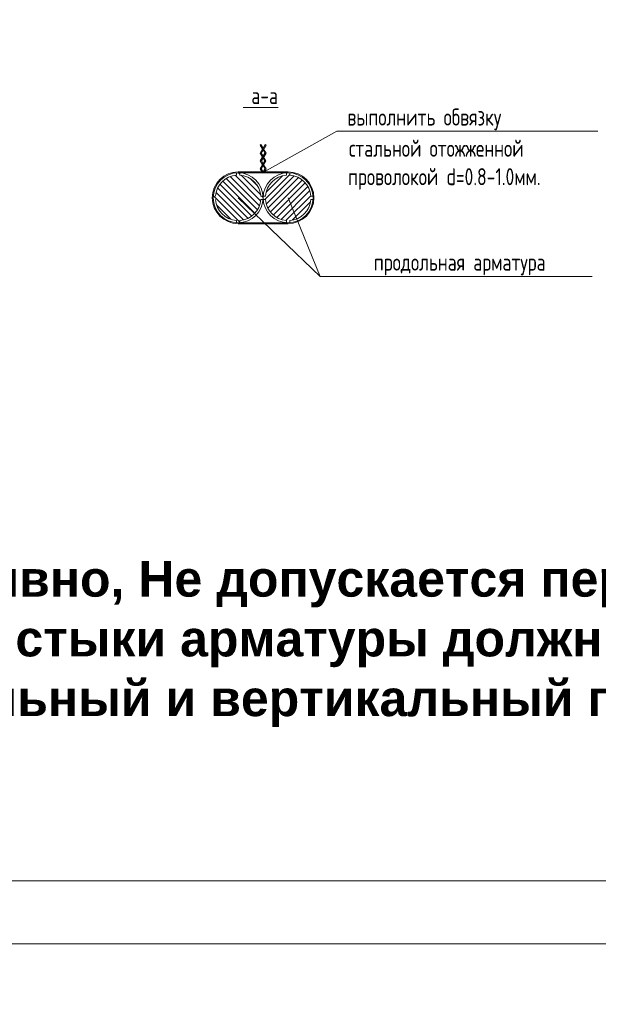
# Model space of a CAD drawing. Extents: x -764262 to 2885205, y 359641 to 616597.
# Tile 21 of 97: x 652058 to 656583, y 421336 to 429029. Entities that reach past the tile are written whole.
import ezdxf
from ezdxf.enums import TextEntityAlignment as Align

# ---------------------------------------------------------------- set-up
doc = ezdxf.new("R2010")
doc.units = 0
doc.header["$LTSCALE"] = 50
doc.header["$MEASUREMENT"] = 0
doc.layers.get('0').update_dxf_attribs({"linetype": 'CONTINUOUS', "lineweight": 15})
doc.layers.add('6', color=6, linetype='CONTINUOUS')
doc.styles.add('arial', font='ARIALN.TTF')
doc.styles.add('MtXpl_ISOCPEUR_1', font='txt')
doc.styles.add('SIMPLEX', font='isocpeur.ttf')

msp = doc.modelspace()

# ---------------------------------------------------------------- hatches: boundary and pattern name
at = {"lineweight": 0, "ltscale": 1.5}
h = msp.add_hatch(dxfattribs=at)
h.set_pattern_fill('ANSI31', color=256, scale=266.2096, angle=90, style=0)
h.set_pattern_definition([(135, (976429.55, 384990.042), (-23.5298267, -23.5298267), [])])
h.paths.add_polyline_path([(653961.679, 427650.95), (653943.886, 427650.95, 0.37089149), (653780.223, 427814.613), (653780.223, 427832.406, 0.03413062), (653753.602, 427832.406), (653753.602, 427814.613, 0.37089149), (653589.939, 427650.95), (653572.146, 427650.95, 0.01706034), (653571.692, 427637.64, 0.01706034), (653572.146, 427624.329), (653589.939, 427624.329, 0.37089149), (653753.602, 427460.667), (653753.602, 427442.874, 0.03413062), (653780.223, 427442.874), (653780.223, 427460.667, 0.37089149), (653943.886, 427624.329), (653961.679, 427624.329, 0.01706034), (653962.133, 427637.64, 0.01706034)])
h = msp.add_hatch(dxfattribs=at)
h.set_pattern_fill('ANSI31', color=256, scale=266.2096, style=0)
h.set_pattern_definition([(45, (1470867.736, 321018.646), (-23.5298267, 23.5298267), [])])
h.paths.add_polyline_path([(654352.119, 427650.95), (654334.326, 427650.95, 0.37089149), (654170.664, 427814.613), (654170.664, 427832.406, 0.03413062), (654144.043, 427832.406), (654144.043, 427814.613, 0.37089149), (653980.38, 427650.95), (653962.587, 427650.95, 0.01706034), (653962.133, 427637.64, 0.01706034), (653962.587, 427624.329), (653980.38, 427624.329, 0.37089149), (654144.043, 427460.667), (654144.043, 427442.874, 0.03413062), (654170.664, 427442.874), (654170.664, 427460.667, 0.37089149), (654334.326, 427624.329), (654352.119, 427624.329, 0.01706034), (654352.574, 427637.64, 0.01706034)])

# ---------------------------------------------------------------- linework, layer by layer
at = {"color": 0}
msp.add_lwpolyline([(680055.971, 421809.05), (620655.971, 421809.05), (620655.971, 451509.051), (680055.971, 451509.051)], close=True, dxfattribs=at)
at = {"color": 0, "lineweight": 30, "ltscale": 100}
msp.add_lwpolyline([(622655.971, 451009.05), (679426.924, 450993.143), (679426.924, 422293.143), (622655.971, 422309.05)], close=True, dxfattribs=at)
at = {"ltscale": 1.5}
for points in [[(654539.461, 428157.51), (653969.957, 427839.959)], [(653944.559, 428053.451), (653938.472, 428049.799)], [(653957.539, 428018.02), (653938.472, 428049.799)], [(653957.539, 427955.056), (653938.65, 427986.538), (653978.798, 428053.451), (653978.798, 428053.451)], [(653957.539, 427896.024), (653939.83, 427925.54), (653976.428, 427986.538), (653961.679, 428011.121)], [(653961.679, 428024.919), (653944.559, 428053.451), (653944.559, 428053.451)], [(653961.679, 427961.955), (653946.929, 427986.538), (653984.885, 428049.799)], [(653961.679, 427902.923), (653948.108, 427925.54), (653984.707, 427986.538), (653965.818, 428018.02)], [(653978.798, 428053.451), (653984.885, 428049.799)], [(653957.659, 427832.86), (653938.65, 427864.542), (653975.249, 427925.54), (653961.679, 427948.157)], [(653961.679, 427839.959), (653946.929, 427864.542), (653983.527, 427925.54), (653965.818, 427955.056)], [(653938.65, 427864.542), (653957.659, 427832.86)], [(653961.679, 427839.959), (653976.428, 427864.542), (653961.679, 427889.125)], [(653969.957, 427839.959), (653984.707, 427864.542), (653965.818, 427896.024)], [(653753.602, 427814.613), (653753.602, 427832.406)], [(654157.353, 427832.86), (653766.912, 427832.86)], [(653780.223, 427814.613), (653780.223, 427832.406)], [(654144.043, 427814.613), (654144.043, 427832.406)], [(654170.664, 427814.613), (654170.664, 427832.406)], [(653943.886, 427650.95), (653961.679, 427650.95)], [(653943.886, 427624.329), (653961.679, 427624.329)], [(653980.38, 427650.95), (653962.587, 427650.95)], [(653980.38, 427624.329), (653962.587, 427624.329)], [(654409.313, 427023.908), (654157.353, 427637.64)], [(654334.326, 427650.95), (654352.119, 427650.95)], [(654334.326, 427624.329), (654352.119, 427624.329)], [(653753.602, 427460.667), (653753.602, 427442.874)], [(653780.223, 427460.667), (653780.223, 427442.874)], [(654144.043, 427460.667), (654144.043, 427442.874)], [(654170.664, 427460.667), (654170.664, 427442.874)], [(654157.353, 427442.419), (653766.912, 427442.419)]]:
    msp.add_lwpolyline(points, dxfattribs=at)
for points in [[(654539.461, 428157.51), (656578.833, 428157.51)], [(654409.313, 427023.908), (653766.912, 427637.64)], [(654409.313, 427023.908), (656536.167, 427023.908)]]:
    msp.add_lwpolyline(points)
msp.add_lwpolyline([(653953.4, 427839.959), (653766.912, 427839.959, 1), (653766.912, 427435.32), (654157.353, 427435.32, 1), (654157.353, 427839.959), (653961.679, 427839.959)], format="xyb", dxfattribs=at)
for centre in [(653766.912, 427637.64), (654157.353, 427637.64)]:
    msp.add_circle(centre, 195.22, dxfattribs=at)
for centre, start, end in [((653766.912, 427637.64), 94.3010508, 175.698739), ((653766.912, 427637.64), 4.301261, 85.6989492), ((654157.353, 427637.64), 94.3010508, 175.698739), ((654157.353, 427637.64), 4.301261, 85.6989492), ((653766.912, 427637.64), 184.301261, 265.6989492), ((653766.912, 427637.64), 274.3010508, 355.698739), ((654157.353, 427637.64), 184.301261, 265.6989492), ((654157.353, 427637.64), 274.3010508, 355.698739)]:
    msp.add_arc(centre, 177.473, start, end, dxfattribs=at)

# ---------------------------------------------------------------- texts
at = {"linetype": 'Continuous', "style": 'SIMPLEX', "width": 0.75}
for s, p in [('%%U а-а', (653942.231, 428369.375)), ('продольная арматура ', (655531.23, 427068.276))]:
    msp.add_text(s, height=133.1048, dxfattribs=at).set_placement(p, align=Align.CENTER)
for s, p in [('выполнить обвязку', (654620.786, 428201.879)), ('стальной отожженной ', (654632.99, 427957.853)), ('проволокой d=0.8-1.0мм.  ', (654626.199, 427736.012))]:
    msp.add_text(s, height=133.1048, dxfattribs=at).set_placement(p)
at = {"color": 0, "insert": (627934.427, 427656.071), "char_height": 405.32566, "width": 4130.99534, "attachment_point": 1, "style": 'MtXpl_ISOCPEUR_1'}
msp.add_mtext('\\pi204.3115;Узел фиксатор', dxfattribs=at)
at = {"layer": '6', "color": 0, "insert": (641691.339, 425267.649), "char_height": 280, "attachment_point": 1, "style": 'arial'}
msp.add_mtext_dynamic_manual_height_columns('\\pt8400;{\\fArial|b1|i0|c204|p34;                                                Примечание \\P\\pt8400,14840;\\fArial|b1|i0|c162|p34;- \\fArial|b1|i0|c204|p34;    При бетонирование  работы выполнить непрерывно\\fArial|b1|i0|c162|p34;, \\fArial|b1|i0|c204|p34;\\C256;Не допускается перерывы\\fArial|b1|i0|c162|p34;.   \\fArial|b1|i0|c204|p34;\\H2.10653x;\\C0; \\H0.47472x;\\P\\pi-560,l560,t560,8400,14840;-^I При устройство армирование днище резервуара стыки арматуры должные быть в разбежку в  \\H1.75798x; \\H0.56884x;\\P\\pi0,t8400,14840;шахматным порядке в проектными на горизонтальный и вертикальный поверхность  \\H1.61939x; }', width=19326.85095, gutter_width=6306.297, heights=[5014.883], dxfattribs=at)

doc.saveas('drawing.dxf')
